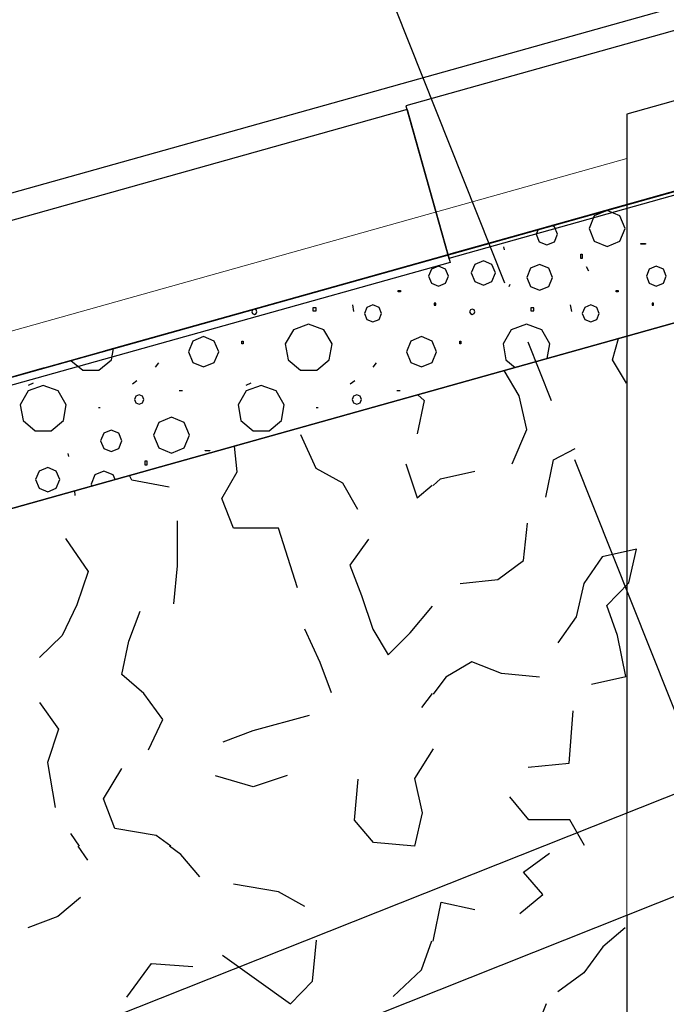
# Model space of a CAD drawing. Extents: x 1006 to 5197, y -24 to 263.
# Tile 58 of 124: x 1040.93 to 1041.95, y 20.88 to 22.44. Entities that reach past the tile are written whole.
import ezdxf

# ---------------------------------------------------------------- set-up
doc = ezdxf.new("R2010")
doc.units = 0
doc.header["$MEASUREMENT"] = 0
doc.linetypes.add('B0805', pattern=[1.366667, 0.566667, -0.1, 0.033333, -0.1, 0.466667, -0.1])
doc.linetypes.add('Wipeout_Contour', pattern=[1000, 0, -1000])
for name, color, linetype in [('21 Buitenwanden', 7, 'Continuous'), ('27 Daken', 7, 'Continuous'), ('A Stramien', 7, 'Continuous'), ('I Toegev info 1_ 50_100', 7, 'Continuous')]:
    doc.layers.add(name, color=color, linetype=linetype)
doc.styles.get("Standard").update_dxf_attribs({"font": 'txt', "bigfont": 'BIGFONT.SHX'})
doc.dimstyles.new('GENERATED_STYLE__1', dxfattribs={"dimtxt": 0.25, "dimasz": 0.19, "dimexe": 0.18, "dimexo": 0, "dimgap": 0.09, "dimtad": 1, "dimdec": 0, "dimlfac": 1000, "dimzin": 0, "dimdsep": 46, "dimtxsty": 'Standard', "dimblk": 'ARROWHEAD_7', "dimblk1": 'ARROWHEAD_7', "dimblk2": 'ARROWHEAD_7', "dimcen": 0.09, "dimclrd": 7, "dimclre": 7, "dimclrt": 7, "dimadec": 1, "dimazin": 0, "dimtfac": 1, "dimtdec": 4, "dimtmove": 0, "dimatfit": 3, "dimfxl": 0, "dimtolj": 1, "dimtzin": 0, "dimarcsym": 0})
doc.dimstyles.new('GENERATED_STYLE__2', dxfattribs={"dimtxt": 0.25, "dimasz": 0.19, "dimexe": 0.18, "dimexo": 0, "dimgap": 0.09, "dimtad": 1, "dimtih": 1, "dimtoh": 1, "dimdec": 0, "dimlfac": 1000, "dimzin": 0, "dimdsep": 46, "dimtxsty": 'Standard', "dimblk": 'ARROWHEAD_7', "dimblk1": 'ARROWHEAD_7', "dimblk2": 'ARROWHEAD_7', "dimcen": 0.09, "dimclrd": 7, "dimclre": 7, "dimclrt": 7, "dimadec": 1, "dimazin": 0, "dimtfac": 1, "dimtdec": 4, "dimtmove": 0, "dimatfit": 3, "dimfxl": 0, "dimtolj": 1, "dimtzin": 0, "dimarcsym": 0})

# ---------------------------------------------------------------- blocks, each defined once
blk = doc.blocks.new('BEAM_347_2', base_point=(1046.8453, 23.7901))
at = {"layer": '21 Buitenwanden', "linetype": 'Continuous'}
for p, q in [((1046.8453, 23.7901), (1041.5417, 22.301)), ((1046.913, 23.549), (1041.6094, 22.06)), ((1041.5417, 22.301), (1041.6094, 22.06))]:
    blk.add_line(p, q, dxfattribs=at)
blk = doc.blocks.new('ROOF_47_2', base_point=(1046.8844, 23.6904))
at = {"layer": '27 Daken', "linetype": 'Continuous', "flags": 128}
blk.add_lwpolyline([(1046.8844, 23.6904), (1041.8903, 22.2876), (1041.8903, 17.5731), (1046.8856, 19.5765)], close=True, dxfattribs=at)
blk = doc.blocks.new('WALL_481_2', base_point=(1035.8002, 18.7634))
at = {"color": 254, "linetype": 'Wipeout_Contour', "lineweight": 0, "ltscale": 4164.534371}
blk.add_wipeout([(1035.7404, 18.5782), (1046.1084, 22.7001), (1046.053, 22.8395), (1035.8002, 18.7634)], dxfattribs=at).dxf.layer = '21 Buitenwanden'
at = {"layer": '21 Buitenwanden', "linetype": 'Continuous'}
for p, q in [((1046.053, 22.8395), (1035.8002, 18.7634)), ((1035.7404, 18.5782), (1046.1084, 22.7001))]:
    blk.add_line(p, q, dxfattribs=at)
blk = doc.blocks.new('*D346', base_point=(988.2137, 0))
at = {"layer": 'A Stramien', "linetype": 'Continuous'}
for p, q in [((1033.7798, 22.451), (1033.6414, 22.7995)), ((1027.0657, 19.9857), (1033.7571, 22.6437)), ((1020.3743, 17.3276), (1027.0657, 19.9857))]:
    blk.add_line(p, q, dxfattribs=at)
blk.add_circle((1033.7106, 22.6253), 0.05, dxfattribs=at)
at = {"layer": 'A Stramien', "insert": (1029.8704, 21.4226), "char_height": 0.25, "attachment_point": 1, "rotation": 21.665}
blk.add_mtext('{7.200}', dxfattribs=at)
blk = doc.blocks.new('ARROWHEAD_7')
at = {"color": 0, "linetype": 'Continuous', "lineweight": 0}
for p, q in [((0, -0.25), (0, 0.25)), ((0, 0), (-1, 0)), ((-0.25, 0), (0.25, 0))]:
    blk.add_line(p, q, dxfattribs=at)
blk.add_circle((0, 0), 0.25, dxfattribs=at)
blk = doc.blocks.new('*D347', base_point=(988.2137, 0))
at = {"layer": 'A Stramien', "linetype": 'Continuous'}
for p, q in [((1040.4712, 25.1091), (1040.3328, 25.4576)), ((1033.7571, 22.6437), (1040.4484, 25.3018)), ((1027.0657, 19.9857), (1033.7571, 22.6437))]:
    blk.add_line(p, q, dxfattribs=at)
blk.add_circle((1040.402, 25.2834), 0.05, dxfattribs=at)
at = {"layer": 'A Stramien', "insert": (1036.5618, 24.0807), "char_height": 0.25, "attachment_point": 1, "rotation": 21.665}
blk.add_mtext('{7.200}', dxfattribs=at)
blk = doc.blocks.new('*D348', base_point=(988.2137, 0))
at = {"layer": 'A Stramien', "linetype": 'Continuous'}
for p, q in [((1047.1626, 27.7672), (1047.0241, 28.1157)), ((1040.4484, 25.3018), (1047.1398, 27.9599)), ((1033.7571, 22.6437), (1040.4484, 25.3018))]:
    blk.add_line(p, q, dxfattribs=at)
blk.add_circle((1047.0934, 27.9415), 0.05, dxfattribs=at)
at = {"layer": 'A Stramien', "insert": (1044.457, 27.217), "char_height": 0.25, "attachment_point": 1, "rotation": 21.665}
blk.add_mtext('{7.200}', dxfattribs=at)
blk = doc.blocks.new('*D349', base_point=(988.2137, 0))
at = {"layer": 'A Stramien', "linetype": 'Continuous'}
for p, q in [((1053.854, 30.4253), (1053.7155, 30.7738)), ((1047.1398, 27.9599), (1053.8312, 30.618)), ((1040.4484, 25.3018), (1047.1398, 27.9599))]:
    blk.add_line(p, q, dxfattribs=at)
at = {"layer": 'A Stramien', "insert": (1049.9445, 29.3969), "char_height": 0.25, "attachment_point": 1, "rotation": 21.665}
blk.add_mtext('{7.200}', dxfattribs=at)
blk = doc.blocks.new('*D350', base_point=(988.2137, 0))
at = {"layer": 'A Stramien', "linetype": 'Continuous'}
for p, q in [((1053.8312, 30.618), (1057.1769, 31.9471)), ((1047.1398, 27.9599), (1053.8312, 30.618))]:
    blk.add_line(p, q, dxfattribs=at)
blk.add_circle((1053.7847, 30.5996), 0.05, dxfattribs=at)
at = {"layer": 'A Stramien', "insert": (1054.9631, 31.3904), "char_height": 0.25, "attachment_point": 1, "rotation": 21.665}
blk.add_mtext('{3.600}', dxfattribs=at)
blk = doc.blocks.new('*D351', base_point=(988.2137, 0))
at = {"layer": 'A Stramien', "linetype": 'Continuous'}
for p, q in [((1063.891, 34.4124), (1063.7526, 34.7609)), ((1063.7753, 34.5682), (1063.9147, 34.6236)), ((1057.1769, 31.9471), (1063.7753, 34.5682)), ((1057.1996, 31.7543), (1057.0612, 32.1029)), ((1053.8312, 30.618), (1057.1769, 31.9471))]:
    blk.add_line(p, q, dxfattribs=at)
for centre in [(1063.8218, 34.5867), (1057.1304, 31.9286)]:
    blk.add_circle(centre, 0.05, dxfattribs=at)
at = {"layer": 'A Stramien', "insert": (1059.9816, 33.384), "char_height": 0.25, "attachment_point": 1, "rotation": 21.665}
blk.add_mtext('{7.200}', dxfattribs=at)
blk = doc.blocks.new('*D355', base_point=(988.2137, 0))
at = {"layer": 'A Stramien', "linetype": 'Continuous'}
for p, q in [((1032.4831, 33.5873), (1032.4831, 33.9623)), ((1044.0071, 33.5873), (1044.0071, 33.9623)), ((1030.7271, 33.7748), (1032.5331, 33.7748)), ((1032.5331, 33.7748), (1044.0571, 33.7748))]:
    blk.add_line(p, q, dxfattribs=at)
for centre in [(1032.4831, 33.7748), (1044.0071, 33.7748)]:
    blk.add_circle(centre, 0.05, dxfattribs=at)
at = {"layer": 'A Stramien', "insert": (1037.7404, 34.0748), "char_height": 0.25, "attachment_point": 1}
blk.add_mtext('{11.524}', dxfattribs=at)
blk = doc.blocks.new('*D356', base_point=(988.2137, 0))
at = {"layer": 'A Stramien', "linetype": 'Continuous'}
for p, q in [((1044.0071, 33.5873), (1044.0071, 33.9623)), ((1049.8006, 33.5873), (1049.8006, 33.9623)), ((1032.5331, 33.7748), (1044.0571, 33.7748)), ((1044.0571, 33.7748), (1049.8506, 33.7748))]:
    blk.add_line(p, q, dxfattribs=at)
for centre in [(1044.0071, 33.7748), (1049.8006, 33.7748)]:
    blk.add_circle(centre, 0.05, dxfattribs=at)
at = {"layer": 'A Stramien', "insert": (1046.4909, 34.0748), "char_height": 0.25, "attachment_point": 1}
blk.add_mtext('{5.794}', dxfattribs=at)
blk = doc.blocks.new('*D357', base_point=(988.2137, 0))
at = {"layer": 'A Stramien', "linetype": 'Continuous'}
for p, q in [((1049.8006, 33.5873), (1049.8006, 33.9623)), ((1055.5648, 33.5873), (1055.5648, 33.9623)), ((1044.0571, 33.7748), (1049.8506, 33.7748)), ((1049.8506, 33.7748), (1055.6148, 33.7748))]:
    blk.add_line(p, q, dxfattribs=at)
for centre in [(1049.8006, 33.7748), (1055.5648, 33.7748)]:
    blk.add_circle(centre, 0.05, dxfattribs=at)
at = {"layer": 'A Stramien', "insert": (1052.2697, 34.0748), "char_height": 0.25, "attachment_point": 1}
blk.add_mtext('{5.764}', dxfattribs=at)
blk = doc.blocks.new('*D358', base_point=(988.2137, 0))
at = {"layer": 'A Stramien', "linetype": 'Continuous'}
for p, q in [((1055.5648, 33.5873), (1055.5648, 33.9623)), ((1061.1964, 33.5873), (1061.1964, 33.9623)), ((1049.8506, 33.7748), (1055.6148, 33.7748)), ((1055.6148, 33.7748), (1061.2464, 33.7748))]:
    blk.add_line(p, q, dxfattribs=at)
for centre in [(1055.5648, 33.7748), (1061.1964, 33.7748)]:
    blk.add_circle(centre, 0.05, dxfattribs=at)
at = {"layer": 'A Stramien', "insert": (1057.9676, 34.0748), "char_height": 0.25, "attachment_point": 1}
blk.add_mtext('{5.632}', dxfattribs=at)
blk = doc.blocks.new('*D359', base_point=(988.2137, 0))
at = {"layer": 'A Stramien', "linetype": 'Continuous'}
for p, q in [((1061.1964, 33.5873), (1061.1964, 33.9623)), ((1067.2372, 33.5873), (1067.2372, 33.9623)), ((1055.6148, 33.7748), (1061.2464, 33.7748)), ((1061.2464, 33.7748), (1067.1872, 33.7748)), ((1067.1872, 33.7748), (1067.3372, 33.7748))]:
    blk.add_line(p, q, dxfattribs=at)
for centre in [(1061.1964, 33.7748), (1067.2372, 33.7748)]:
    blk.add_circle(centre, 0.05, dxfattribs=at)
at = {"layer": 'A Stramien', "insert": (1063.8039, 34.0748), "char_height": 0.25, "attachment_point": 1}
blk.add_mtext('{6.041}', dxfattribs=at)
blk = doc.blocks.new('*D364', base_point=(988.2137, 0))
at = {"layer": 'A Stramien', "linetype": 'Continuous'}
for p, q in [((1043.4001, -2.1848), (1043.4001, -1.8098)), ((1046.4001, -2.1848), (1046.4001, -1.8098)), ((1032.5331, -1.9973), (1043.4501, -1.9973)), ((1043.4501, -1.9973), (1046.4501, -1.9973))]:
    blk.add_line(p, q, dxfattribs=at)
for centre in [(1043.4001, -1.9973), (1046.4001, -1.9973)]:
    blk.add_circle(centre, 0.05, dxfattribs=at)
at = {"layer": 'A Stramien', "insert": (1044.4871, -1.6973), "char_height": 0.25, "attachment_point": 1}
blk.add_mtext('{3.000}', dxfattribs=at)
blk = doc.blocks.new('*D365', base_point=(988.2137, 0))
at = {"layer": 'A Stramien', "linetype": 'Continuous'}
for p, q in [((1046.4001, -2.1848), (1046.4001, -1.8098)), ((1053.6001, -2.1848), (1053.6001, -1.8098)), ((1043.4501, -1.9973), (1046.4501, -1.9973)), ((1046.4501, -1.9973), (1053.6501, -1.9973))]:
    blk.add_line(p, q, dxfattribs=at)
for centre in [(1046.4001, -1.9973), (1053.6001, -1.9973)]:
    blk.add_circle(centre, 0.05, dxfattribs=at)
at = {"layer": 'A Stramien', "insert": (1049.5871, -1.6973), "char_height": 0.25, "attachment_point": 1}
blk.add_mtext('{7.200}', dxfattribs=at)
blk = doc.blocks.new('ROOF_46_2', base_point=(1041.8905, 22.2177))
at = {"layer": '27 Daken', "color": 255, "linetype": 'Continuous', "lineweight": 0}
blk.add_line((1041.8905, 22.2177), (1036.5903, 20.7314), dxfattribs=at)
at = {"layer": '27 Daken', "color": 255, "linetype": 'Continuous', "lineweight": 0, "flags": 128}
blk.add_lwpolyline([(1036.5903, 15.001), (1041.8905, 17.1064), (1041.8905, 22.2177)], dxfattribs=at)
blk = doc.blocks.new('*X466', base_point=(988.2137, 0))
at = {"layer": '27 Daken', "linetype": 'Continuous'}
for p, q in [((1041.8677, 21.9), (1041.8774, 21.9337)), ((1041.8897, 21.863), (1041.8677, 21.9)), ((1041.7207, 21.843), (1041.6972, 21.8831)), ((1041.5605, 21.8448), (1041.5707, 21.836)), ((1041.7327, 21.79), (1041.7207, 21.843)), ((1041.5707, 21.836), (1041.5597, 21.783)), ((1041.3757, 21.782), (1041.3997, 21.729)), ((1041.7097, 21.736), (1041.7327, 21.79)), ((1041.2757, 21.723), (1041.2716, 21.7638)), ((1041.7747, 21.742), (1041.8087, 21.76)), ((1041.5417, 21.736), (1041.5597, 21.682)), ((1041.7627, 21.683), (1041.7747, 21.742)), ((1041.1097, 21.71), (1041.1056, 21.7172)), ((1041.2517, 21.681), (1041.2757, 21.723)), ((1041.3997, 21.729), (1041.4417, 21.706)), ((1041.5967, 21.712), (1041.6507, 21.724)), ((1041.1687, 21.699), (1041.1097, 21.71)), ((1041.4417, 21.706), (1041.4657, 21.664)), ((1041.5597, 21.682), (1041.5833, 21.7022)), ((1041.5847, 21.7017), (1041.5967, 21.712)), ((1041.0191, 21.693), (1041.0197, 21.686)), ((1041.2697, 21.634), (1041.2517, 21.681)), ((1041.1817, 21.575), (1041.1817, 21.646)), ((1041.7277, 21.583), (1041.7337, 21.642)), ((1041.3407, 21.634), (1041.2697, 21.634)), ((1041.3707, 21.54), (1041.3407, 21.634)), ((1041.0047, 21.618), (1041.0407, 21.566)), ((1041.4827, 21.617), (1041.4537, 21.576)), ((1041.9057, 21.601), (1041.8517, 21.589)), ((1041.8937, 21.548), (1041.9057, 21.601)), ((1041.6867, 21.553), (1041.7277, 21.583)), ((1041.8517, 21.589), (1041.8227, 21.547)), ((1041.0407, 21.566), (1041.0227, 21.513)), ((1041.1757, 21.515), (1041.1817, 21.575)), ((1041.4537, 21.576), (1041.4717, 21.528)), ((1041.6277, 21.547), (1041.6867, 21.553)), ((1041.8227, 21.547), (1041.8107, 21.494)), ((1041.8587, 21.512), (1041.8937, 21.548)), ((1041.4717, 21.528), (1041.4897, 21.475)), ((1041.0227, 21.513), (1040.9997, 21.465)), ((1041.1047, 21.456), (1041.1227, 21.503)), ((1041.5487, 21.469), (1041.5837, 21.511)), ((1041.8757, 21.465), (1041.8587, 21.512)), ((1041.8107, 21.494), (1041.7817, 21.453)), ((1041.4067, 21.422), (1041.3827, 21.475)), ((1041.4897, 21.475), (1041.5137, 21.434)), ((1041.5137, 21.434), (1041.5487, 21.469)), ((1040.9997, 21.465), (1040.9637, 21.43)), ((1041.0937, 21.403), (1041.1047, 21.456)), ((1041.8887, 21.4), (1041.8757, 21.465)), ((1041.4247, 21.374), (1041.4067, 21.422)), ((1041.6457, 21.423), (1041.6047, 21.399)), ((1041.6927, 21.405), (1041.6457, 21.423)), ((1041.1287, 21.373), (1041.0937, 21.403)), ((1041.6047, 21.399), (1041.5847, 21.3723)), ((1041.7527, 21.399), (1041.6927, 21.405)), ((1041.8347, 21.388), (1041.8887, 21.4)), ((1040.9637, 21.359), (1040.9937, 21.317)), ((1041.1587, 21.332), (1041.1287, 21.373)), ((1041.5836, 21.3734), (1041.5667, 21.351)), ((1041.7997, 21.263), (1041.8057, 21.346)), ((1041.1357, 21.284), (1041.1587, 21.332)), ((1041.3007, 21.315), (1041.3897, 21.339)), ((1040.9937, 21.317), (1040.9767, 21.264)), ((1041.2537, 21.297), (1041.3007, 21.315)), ((1041.5847, 21.286), (1041.5557, 21.239)), ((1040.9767, 21.264), (1040.9887, 21.193)), ((1041.0647, 21.207), (1041.0937, 21.255)), ((1041.7347, 21.257), (1041.7997, 21.263)), ((1041.3007, 21.226), (1041.2417, 21.243)), ((1041.3547, 21.244), (1041.3007, 21.226)), ((1041.4607, 21.173), (1041.4667, 21.238)), ((1041.5557, 21.239), (1041.5677, 21.185)), ((1041.0827, 21.16), (1041.0647, 21.207)), ((1041.7357, 21.174), (1041.7057, 21.21)), ((1041.4907, 21.138), (1041.4607, 21.173)), ((1041.5677, 21.185), (1041.5557, 21.132)), ((1041.8007, 21.174), (1041.7357, 21.174)), ((1041.8237, 21.133), (1041.8007, 21.174)), ((1041.1477, 21.149), (1041.0827, 21.16)), ((1041.0127, 21.152), (1041.0265, 21.132)), ((1041.171, 21.132), (1041.1477, 21.149)), ((1041.0245, 21.132), (1041.0397, 21.11)), ((1041.1867, 21.119), (1041.169, 21.132)), ((1041.5557, 21.132), (1041.4907, 21.138)), ((1041.2167, 21.084), (1041.1867, 21.119)), ((1041.7277, 21.091), (1041.7687, 21.121)), ((1041.7577, 21.056), (1041.7277, 21.091)), ((1041.3407, 21.06), (1041.2697, 21.072)), ((1041.0287, 21.051), (1040.9927, 21.021)), ((1041.3827, 21.037), (1041.3407, 21.06)), ((1041.7217, 21.026), (1041.7577, 21.056)), ((1041.5857, 20.985), (1041.5977, 21.044)), ((1041.5977, 21.044), (1041.6507, 21.032)), ((1040.9927, 21.021), (1040.9457, 21.003)), ((1041.8877, 21.003), (1041.8527, 20.973)), ((1041.3947, 20.919), (1041.4007, 20.984)), ((1041.5667, 20.937), (1041.583, 20.9829)), ((1041.5847, 20.9822), (1041.5857, 20.985)), ((1041.8527, 20.973), (1041.8227, 20.932)), ((1041.2527, 20.96), (1041.3597, 20.883)), ((1041.1017, 20.894), (1041.1407, 20.947)), ((1041.1407, 20.947), (1041.2057, 20.942)), ((1041.5217, 20.895), (1041.5667, 20.937)), ((1041.8227, 20.932), (1041.7817, 20.902)), ((1041.3597, 20.883), (1041.3947, 20.919)), ((1041.7327, 20.805), (1041.7637, 20.884))]:
    blk.add_line(p, q, dxfattribs=at)
blk = doc.blocks.new('HATCH_428_2', base_point=(990.0137, 0))
at = {"layer": '27 Daken', "linetype": 'Continuous'}
blk.add_line((1043.7209, 22.4506), (1035.9653, 20.2757), dxfattribs=at)
blk.add_blockref('*X466', (988.2137, 0), dxfattribs=at)
blk = doc.blocks.new('*X488', base_point=(988.2137, 0))
at = {"layer": '27 Daken', "linetype": 'Continuous'}
for p, q in [((1041.8391, 22.1274), (1041.8308, 22.1072)), ((1041.8593, 22.1358), (1041.8391, 22.1274)), ((1041.8795, 22.1274), (1041.8593, 22.1358)), ((1041.8879, 22.1072), (1041.8795, 22.1274)), ((1041.7506, 22.1058), (1041.7475, 22.0983)), ((1041.7763, 22.1102), (1041.7723, 22.1119)), ((1041.7813, 22.0983), (1041.7763, 22.1102)), ((1041.8308, 22.1072), (1041.8391, 22.0871)), ((1041.8795, 22.0871), (1041.8879, 22.1072)), ((1041.7475, 22.0983), (1041.7524, 22.0863)), ((1041.7763, 22.0863), (1041.7813, 22.0983)), ((1041.6973, 22.0738), (1041.6963, 22.0786)), ((1041.7524, 22.0863), (1041.7644, 22.0814)), ((1041.7644, 22.0814), (1041.7763, 22.0863)), ((1041.8391, 22.0871), (1041.8593, 22.0787)), ((1041.8593, 22.0787), (1041.8795, 22.0871)), ((1041.9125, 22.0834), (1041.9199, 22.0834)), ((1041.9125, 22.0828), (1041.9125, 22.0834)), ((1041.9199, 22.0828), (1041.9125, 22.0828)), ((1041.9199, 22.0834), (1041.9199, 22.0828)), ((1041.8178, 22.0669), (1041.8202, 22.0669)), ((1041.8178, 22.0602), (1041.8178, 22.0669)), ((1041.8202, 22.0602), (1041.8178, 22.0602)), ((1041.8202, 22.0669), (1041.8202, 22.0602)), ((1041.5822, 22.0431), (1041.5776, 22.032)), ((1041.5933, 22.0478), (1041.5822, 22.0431)), ((1041.6045, 22.0431), (1041.5933, 22.0478)), ((1041.6091, 22.032), (1041.6045, 22.0431)), ((1041.6506, 22.0506), (1041.645, 22.0371)), ((1041.6641, 22.0562), (1041.6506, 22.0506)), ((1041.6776, 22.0506), (1041.6641, 22.0562)), ((1041.6832, 22.0371), (1041.6776, 22.0506)), ((1041.7385, 22.0445), (1041.7325, 22.0302)), ((1041.7528, 22.0505), (1041.7385, 22.0445)), ((1041.7672, 22.0445), (1041.7528, 22.0505)), ((1041.7732, 22.0302), (1041.7672, 22.0445)), ((1041.8263, 22.0473), (1041.83, 22.0406)), ((1041.9259, 22.0431), (1041.9213, 22.032)), ((1041.937, 22.0478), (1041.9259, 22.0431)), ((1041.9481, 22.0431), (1041.937, 22.0478)), ((1041.9527, 22.032), (1041.9481, 22.0431)), ((1041.5776, 22.032), (1041.5822, 22.0209)), ((1041.6045, 22.0209), (1041.6091, 22.032)), ((1041.645, 22.0371), (1041.6506, 22.0237)), ((1041.6776, 22.0237), (1041.6832, 22.0371)), ((1041.7325, 22.0302), (1041.7385, 22.0158)), ((1041.7672, 22.0158), (1041.7732, 22.0302)), ((1041.9213, 22.032), (1041.9259, 22.0209)), ((1041.9481, 22.0209), (1041.9527, 22.032)), ((1041.5822, 22.0209), (1041.5933, 22.0163)), ((1041.5933, 22.0163), (1041.6045, 22.0209)), ((1041.6506, 22.0237), (1041.6641, 22.0181)), ((1041.6641, 22.0181), (1041.6776, 22.0237)), ((1041.7049, 22.0158), (1041.7065, 22.0194)), ((1041.7385, 22.0158), (1041.7528, 22.0099)), ((1041.7528, 22.0099), (1041.7672, 22.0158)), ((1041.9259, 22.0209), (1041.937, 22.0163)), ((1041.937, 22.0163), (1041.9481, 22.0209)), ((1041.4089, 22.01), (1041.4092, 22.0099)), ((1041.4092, 22.0099), (1041.4107, 22.0105)), ((1041.5297, 22.0094), (1041.5334, 22.0094)), ((1041.5297, 22.0076), (1041.5297, 22.0094)), ((1041.5334, 22.0076), (1041.5297, 22.0076)), ((1041.5334, 22.0094), (1041.5334, 22.0076)), ((1041.8734, 22.0094), (1041.877, 22.0094)), ((1041.8734, 22.0076), (1041.8734, 22.0094)), ((1041.877, 22.0076), (1041.8734, 22.0076)), ((1041.877, 22.0094), (1041.877, 22.0076)), ((1041.4001, 21.9819), (1041.3953, 21.9819)), ((1041.3953, 21.9819), (1041.3953, 21.9776)), ((1041.4001, 21.9776), (1041.4001, 21.9819)), ((1041.4576, 21.9866), (1041.4594, 21.9762)), ((1041.4805, 21.9828), (1041.4766, 21.9733)), ((1041.49, 21.9867), (1041.4805, 21.9828)), ((1041.4995, 21.9828), (1041.49, 21.9867)), ((1041.5034, 21.9733), (1041.4995, 21.9828)), ((1041.5891, 21.9892), (1041.5866, 21.9892)), ((1041.5866, 21.9892), (1041.5866, 21.9862)), ((1041.5866, 21.9862), (1041.5891, 21.9862)), ((1041.5891, 21.9862), (1041.5891, 21.9892)), ((1041.7438, 21.9819), (1041.7389, 21.9819)), ((1041.7389, 21.9819), (1041.7389, 21.9776)), ((1041.7438, 21.9776), (1041.7438, 21.9819)), ((1041.8013, 21.9866), (1041.803, 21.9762)), ((1041.8241, 21.9828), (1041.8202, 21.9733)), ((1041.8336, 21.9867), (1041.8241, 21.9828)), ((1041.8431, 21.9828), (1041.8336, 21.9867)), ((1041.847, 21.9733), (1041.8431, 21.9828)), ((1041.9327, 21.9892), (1041.9302, 21.9892)), ((1041.9302, 21.9892), (1041.9302, 21.9862)), ((1041.9302, 21.9862), (1041.9327, 21.9862)), ((1041.9327, 21.9862), (1041.9327, 21.9892)), ((1041.3, 21.9787), (1041.2988, 21.9758)), ((1041.2988, 21.9758), (1041.3, 21.9729)), ((1041.3029, 21.9799), (1041.3, 21.9787)), ((1041.3, 21.9729), (1041.3029, 21.9717)), ((1041.3058, 21.9787), (1041.3029, 21.9799)), ((1041.3029, 21.9717), (1041.3058, 21.9729)), ((1041.307, 21.9758), (1041.3058, 21.9787)), ((1041.3058, 21.9729), (1041.307, 21.9758)), ((1041.3953, 21.9776), (1041.4001, 21.9776)), ((1041.4766, 21.9733), (1041.4805, 21.9638)), ((1041.4995, 21.9638), (1041.5034, 21.9733)), ((1041.6436, 21.9787), (1041.6424, 21.9758)), ((1041.6424, 21.9758), (1041.6436, 21.9729)), ((1041.6465, 21.9799), (1041.6436, 21.9787)), ((1041.6436, 21.9729), (1041.6465, 21.9717)), ((1041.6494, 21.9787), (1041.6465, 21.9799)), ((1041.6465, 21.9717), (1041.6494, 21.9729)), ((1041.6506, 21.9758), (1041.6494, 21.9787)), ((1041.6494, 21.9729), (1041.6506, 21.9758)), ((1041.7389, 21.9776), (1041.7438, 21.9776)), ((1041.8202, 21.9733), (1041.8241, 21.9638)), ((1041.8431, 21.9638), (1041.847, 21.9733)), ((1041.3885, 21.9562), (1041.3644, 21.9474)), ((1041.4126, 21.9474), (1041.3885, 21.9562)), ((1041.4805, 21.9638), (1041.49, 21.9599)), ((1041.49, 21.9599), (1041.4995, 21.9638)), ((1041.7321, 21.9562), (1041.708, 21.9474)), ((1041.7562, 21.9474), (1041.7321, 21.9562)), ((1041.8241, 21.9638), (1041.8336, 21.9599)), ((1041.8336, 21.9599), (1041.8431, 21.9638)), ((1041.2228, 21.9366), (1041.206, 21.9296)), ((1041.2396, 21.9296), (1041.2228, 21.9366)), ((1041.3644, 21.9474), (1041.3516, 21.9252)), ((1041.4254, 21.9252), (1041.4126, 21.9474)), ((1041.5664, 21.9366), (1041.5496, 21.9296)), ((1041.5833, 21.9296), (1041.5664, 21.9366)), ((1041.708, 21.9474), (1041.6952, 21.9252)), ((1041.769, 21.9252), (1041.7562, 21.9474)), ((1041.206, 21.9296), (1041.199, 21.9128)), ((1041.2466, 21.9128), (1041.2396, 21.9296)), ((1041.2833, 21.9293), (1041.2852, 21.9293)), ((1041.2833, 21.925), (1041.2833, 21.9293)), ((1041.2852, 21.925), (1041.2833, 21.925)), ((1041.2852, 21.9293), (1041.2852, 21.925)), ((1041.3516, 21.9252), (1041.356, 21.9)), ((1041.4209, 21.9), (1041.4254, 21.9252)), ((1041.5496, 21.9296), (1041.5427, 21.9128)), ((1041.5902, 21.9128), (1041.5833, 21.9296)), ((1041.627, 21.9293), (1041.6288, 21.9293)), ((1041.627, 21.925), (1041.627, 21.9293)), ((1041.6288, 21.925), (1041.627, 21.925)), ((1041.6288, 21.9293), (1041.6288, 21.925)), ((1041.6952, 21.9252), (1041.6996, 21.9)), ((1041.7649, 21.9021), (1041.769, 21.9252)), ((1041.0773, 21.9), (1041.0805, 21.9179)), ((1041.199, 21.9128), (1041.206, 21.896)), ((1041.2396, 21.896), (1041.2466, 21.9128)), ((1041.5427, 21.9128), (1041.5496, 21.896)), ((1041.5833, 21.896), (1041.5902, 21.9128)), ((1041.0134, 21.8991), (1041.032, 21.8835)), ((1041.0577, 21.8835), (1041.0773, 21.9)), ((1041.1467, 21.8882), (1041.1519, 21.8952)), ((1041.206, 21.896), (1041.2228, 21.889)), ((1041.2228, 21.889), (1041.2396, 21.896)), ((1041.356, 21.9), (1041.3757, 21.8835)), ((1041.4013, 21.8835), (1041.4209, 21.9)), ((1041.4903, 21.8882), (1041.4956, 21.8952)), ((1041.5496, 21.896), (1041.5664, 21.889)), ((1041.5664, 21.889), (1041.5833, 21.896)), ((1041.6996, 21.9), (1041.7141, 21.8879)), ((1041.032, 21.8835), (1041.0577, 21.8835)), ((1041.3757, 21.8835), (1041.4013, 21.8835)), ((1040.9537, 21.863), (1040.9459, 21.8595)), ((1040.9699, 21.8595), (1040.9462, 21.8509)), ((1040.9935, 21.8509), (1040.9699, 21.8595)), ((1041.1105, 21.8621), (1041.1175, 21.8673)), ((1041.2974, 21.863), (1041.2895, 21.8595)), ((1041.3135, 21.8595), (1041.2898, 21.8509)), ((1041.3372, 21.8509), (1041.3135, 21.8595)), ((1041.4541, 21.8621), (1041.4611, 21.8673)), ((1040.9462, 21.8509), (1040.9336, 21.8291)), ((1041.0061, 21.8291), (1040.9935, 21.8509)), ((1041.1157, 21.8424), (1041.1136, 21.8372)), ((1041.121, 21.8446), (1041.1157, 21.8424)), ((1041.1262, 21.8424), (1041.121, 21.8446)), ((1041.1284, 21.8372), (1041.1262, 21.8424)), ((1041.1894, 21.8511), (1041.1841, 21.8511)), ((1041.2898, 21.8509), (1041.2773, 21.8291)), ((1041.3498, 21.8291), (1041.3372, 21.8509)), ((1041.4594, 21.8424), (1041.4572, 21.8372)), ((1041.4646, 21.8446), (1041.4594, 21.8424)), ((1041.4698, 21.8424), (1041.4646, 21.8446)), ((1041.472, 21.8372), (1041.4698, 21.8424)), ((1041.533, 21.8511), (1041.5278, 21.8511)), ((1040.9336, 21.8291), (1040.938, 21.8043)), ((1041.0018, 21.8043), (1041.0061, 21.8291)), ((1041.1136, 21.8372), (1041.1157, 21.832)), ((1041.1157, 21.832), (1041.121, 21.8298)), ((1041.121, 21.8298), (1041.1262, 21.832)), ((1041.1262, 21.832), (1041.1284, 21.8372)), ((1041.2773, 21.8291), (1041.2816, 21.8043)), ((1041.3454, 21.8043), (1041.3498, 21.8291)), ((1041.4572, 21.8372), (1041.4594, 21.832)), ((1041.4594, 21.832), (1041.4646, 21.8298)), ((1041.4646, 21.8298), (1041.4698, 21.832)), ((1041.4698, 21.832), (1041.472, 21.8372)), ((1041.0568, 21.8249), (1041.0596, 21.8249)), ((1041.172, 21.8095), (1041.1519, 21.8012)), ((1041.1922, 21.8012), (1041.172, 21.8095)), ((1041.4004, 21.8249), (1041.4033, 21.8249)), ((1040.938, 21.8043), (1040.9573, 21.7881)), ((1040.9825, 21.7881), (1041.0018, 21.8043)), ((1041.1519, 21.8012), (1041.1435, 21.781)), ((1041.2006, 21.781), (1041.1922, 21.8012)), ((1041.2816, 21.8043), (1041.3009, 21.7881)), ((1041.3261, 21.7881), (1041.3454, 21.8043)), ((1040.9573, 21.7881), (1040.9825, 21.7881)), ((1041.0652, 21.784), (1041.0602, 21.772)), ((1041.0771, 21.7889), (1041.0652, 21.784)), ((1041.0891, 21.784), (1041.0771, 21.7889)), ((1041.094, 21.772), (1041.0891, 21.784)), ((1041.1435, 21.781), (1041.1519, 21.7608)), ((1041.1922, 21.7608), (1041.2006, 21.781)), ((1041.3009, 21.7881), (1041.3261, 21.7881)), ((1041.0602, 21.772), (1041.0652, 21.7601)), ((1041.0891, 21.7601), (1041.094, 21.772)), ((1041.2753, 21.766), (1041.2752, 21.7648)), ((1041.01, 21.7476), (1041.009, 21.7523)), ((1041.0652, 21.7601), (1041.0771, 21.7551)), ((1041.0771, 21.7551), (1041.0891, 21.7601)), ((1041.1519, 21.7608), (1041.172, 21.7524)), ((1041.172, 21.7524), (1041.1922, 21.7608)), ((1041.2253, 21.7571), (1041.2326, 21.7571)), ((1041.2253, 21.7565), (1041.2253, 21.7571)), ((1041.2326, 21.7565), (1041.2253, 21.7565)), ((1041.2326, 21.7571), (1041.2326, 21.7565)), ((1041.1305, 21.7406), (1041.133, 21.7406)), ((1041.1305, 21.7339), (1041.1305, 21.7406)), ((1041.133, 21.7339), (1041.1305, 21.7339)), ((1041.133, 21.7406), (1041.133, 21.7339)), ((1040.9634, 21.7244), (1040.9578, 21.7109)), ((1040.9768, 21.73), (1040.9634, 21.7244)), ((1040.9903, 21.7244), (1040.9768, 21.73)), ((1040.9959, 21.7109), (1040.9903, 21.7244)), ((1041.0512, 21.7183), (1041.0453, 21.7039)), ((1041.0656, 21.7242), (1041.0512, 21.7183)), ((1041.0799, 21.7183), (1041.0656, 21.7242)), ((1041.083, 21.7109), (1041.0799, 21.7183)), ((1040.9578, 21.7109), (1040.9634, 21.6974)), ((1040.9903, 21.6974), (1040.9959, 21.7109)), ((1041.0453, 21.7039), (1041.0466, 21.7007)), ((1040.9634, 21.6974), (1040.9768, 21.6918)), ((1040.9768, 21.6918), (1040.9903, 21.6974)), ((1041.0191, 21.693), (1041.0192, 21.6932))]:
    blk.add_line(p, q, dxfattribs=at)
blk = doc.blocks.new('HATCH_113_2', base_point=(990.0137, 0))
at = {"layer": '27 Daken', "linetype": 'Continuous'}
for p, q in [((1043.6009, 22.6247), (1035.8972, 20.4643)), ((1035.8972, 20.2566), (1043.6009, 22.417))]:
    blk.add_line(p, q, dxfattribs=at)
blk.add_blockref('*X488', (988.2137, 0), dxfattribs=at)
blk = doc.blocks.new('BEAM_346_2', base_point=(1041.544, 22.2951))
at = {"layer": '21 Buitenwanden', "linetype": 'Continuous'}
for p, q in [((1041.544, 22.2951), (1036.8901, 20.99)), ((1041.544, 22.2951), (1041.6116, 22.0539)), ((1041.6116, 22.0539), (1036.9577, 20.7489))]:
    blk.add_line(p, q, dxfattribs=at)

msp = doc.modelspace()

# ---------------------------------------------------------------- block references
at = {"layer": '21 Buitenwanden'}
msp.add_blockref('BEAM_347_2', (1046.8453, 23.7901), dxfattribs=at)
at = {"layer": '27 Daken', "linetype": 'Continuous'}
msp.add_blockref('ROOF_47_2', (1046.8844, 23.6904), dxfattribs=at)

# ---------------------------------------------------------------- next in the draw order: block references
at = {"layer": '21 Buitenwanden'}
msp.add_blockref('WALL_481_2', (1035.8002, 18.7634), dxfattribs=at)

# ---------------------------------------------------------------- next in the draw order: linework, layer by layer
at = {"layer": 'A Stramien', "linetype": 'B0805', "flags": 128}
for points in [[(1051.5427, -2.762), (1040.1713, 25.864)], [(1054.772, 25.7574), (1007.0252, 12.3678)]]:
    msp.add_lwpolyline(points, dxfattribs=at)
at = {"layer": 'I Toegev info 1_ 50_100', "linetype": 'Continuous', "flags": 128}
msp.add_lwpolyline([(1036.0172, 20.4979), (1043.7509, 22.6669), (1043.7509, 22.9574), (1036.0172, 20.7891)], close=True, dxfattribs=at)

# ---------------------------------------------------------------- next in the draw order: block references
at = {"layer": '21 Buitenwanden'}
msp.add_blockref('BEAM_346_2', (1041.544, 22.2951), dxfattribs=at)
at = {"layer": '27 Daken', "linetype": 'Continuous'}
for name in ['HATCH_113_2', 'HATCH_428_2']:
    msp.add_blockref(name, (990.0137, 0), dxfattribs=at)
at = {"layer": '27 Daken', "color": 255, "linetype": 'Continuous', "lineweight": 0}
msp.add_blockref('ROOF_46_2', (1041.8905, 22.2177), dxfattribs=at)

# ---------------------------------------------------------------- next in the draw order: dimensions: what is measured, and where the dimension line sits
at = {"layer": 'A Stramien', "linetype": 'Continuous'}
for p1, p2, picture, middle in [((1070.9109, -2.762), (1078.6582, -2.762), '*D351', (1060.4685, 33.4429)), ((1067.0373, -2.762), (1070.9109, -2.762), '*D350', (1055.45, 31.4494)), ((1059.29, -2.762), (1067.0373, -2.762), '*D349', (1050.4315, 29.4558)), ((1051.5427, -2.762), (1059.29, -2.762), '*D348', (1044.9439, 27.2759)), ((1044.0526, -3.4092), (1051.5427, -2.762), '*D347', (1037.0487, 24.1396)), ((1036.0482, -2.762), (1044.0526, -3.4092), '*D346', (1030.3573, 21.4815))]:
    dim = msp.add_linear_dim(base=(1020.3278, 17.3091), p1=p1, p2=p2, angle=21.665, dimstyle='GENERATED_STYLE__1', dxfattribs=at)
    dim.commit()
    dim.dimension.update_dxf_attribs({"geometry": picture, "text_midpoint": middle})
for base, p1, p2, picture, middle in [((1012.9421, 33.7748), (1032.4831, -2.762), (1044.0071, -1.0535), '*D355', (1038.32, 33.9498)), ((1012.942055, 33.77478), (1044.007097, -1.053492), (1049.8006, 14.689113), '*D356', (1046.965192, 33.94978)), ((1012.9421, 33.7748), (1049.8006, 14.6891), (1055.5648, 16.9733), '*D357', (1052.744, 33.9498)), ((1012.9421, 33.7748), (1055.5648, 16.9733), (1061.1964, 19.0319), '*D358', (1058.4419, 33.9498)), ((1012.9421, 33.7748), (1061.1964, 19.0319), (1067.2372, 21.921), '*D359', (1064.2781, 33.9498)), ((1012.9421, -1.9973), (1043.4001, -2.762), (1046.4001, 26.8048), '*D364', (1044.9614, -1.8223)), ((1012.9421, -1.9973), (1046.4001, 26.8048), (1053.6001, 11.6797), '*D365', (1050.0614, -1.8223))]:
    dim = msp.add_linear_dim(base=base, p1=p1, p2=p2, dimstyle='GENERATED_STYLE__2', dxfattribs=at)
    dim.commit()
    dim.dimension.update_dxf_attribs({"geometry": picture, "text_midpoint": middle})

doc.saveas('drawing.dxf')
